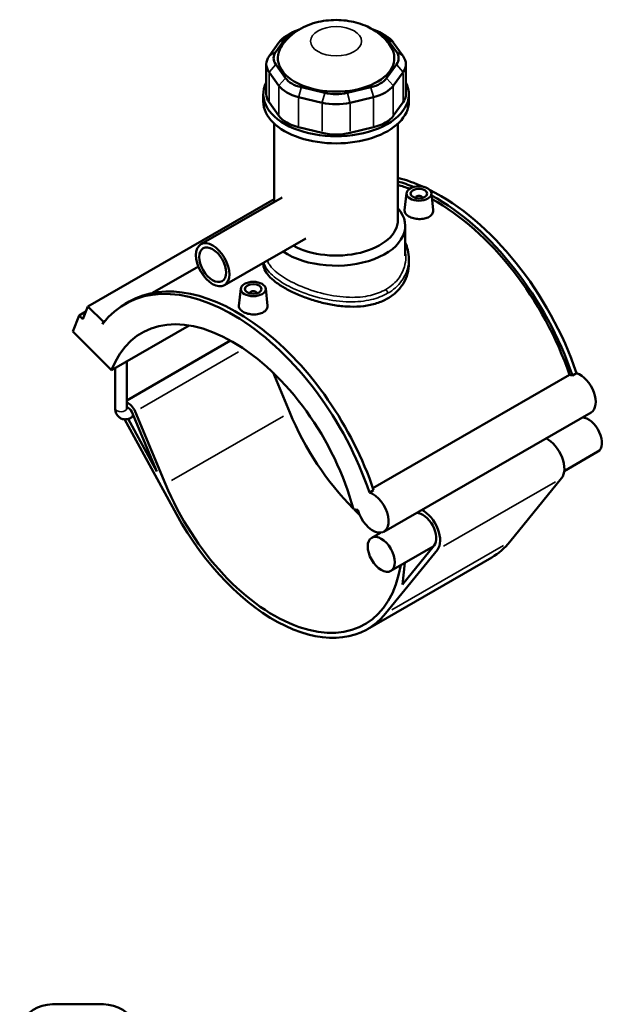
# Model space of a CAD drawing. Header units: inches. Extents: x -1.9 to 50.5, y -2.3 to 49.1.
# Tile 8 of 8: x 36.7 to 50.5, y 25.8 to 49.1. Entities that reach past the tile are written whole.
import ezdxf

# ---------------------------------------------------------------- set-up
doc = ezdxf.new("R2010")
doc.units = ezdxf.units.IN
doc.header["$MEASUREMENT"] = 0
doc.layers.add('Visible (ANSI)', color=7, linetype='Continuous', lineweight=50)
doc.layers.add('Visible Narrow (ANSI)', color=7, linetype='Continuous', lineweight=35)

msp = doc.modelspace()

# ---------------------------------------------------------------- linework, layer by layer
at = {"layer": 'Visible (ANSI)'}
for p, q in [((43.163, 48.768), (43.041, 48.697)), ((45.258, 48.768), (45.381, 48.697)), ((42.857, 48.538), (42.625, 48.216)), ((42.784, 48.319), (43.016, 48.641)), ((45.406, 48.641), (45.637, 48.319)), ((45.796, 48.216), (45.565, 48.538)), ((42.56, 48.026), (42.56, 47.312)), ((43.016, 47.694), (42.784, 48.015)), ((45.637, 48.015), (45.406, 47.694)), ((45.862, 48.026), (45.862, 47.312)), ((42.625, 47.837), (42.857, 47.515)), ((45.565, 47.515), (45.796, 47.837)), ((42.489, 47.141), (42.489, 47.312)), ((43.947, 47.346), (43.389, 47.479)), ((45.033, 47.479), (44.474, 47.346)), ((45.933, 47.141), (45.933, 47.312)), ((42.857, 46.801), (42.625, 47.123)), ((43.323, 47.246), (43.881, 47.113)), ((44.54, 47.113), (45.099, 47.246)), ((45.796, 47.123), (45.565, 46.801)), ((42.747, 44.764), (42.747, 46.619)), ((45.675, 44.339), (45.675, 46.619)), ((43.881, 46.399), (43.323, 46.533)), ((45.099, 46.533), (44.54, 46.399)), ((45.876, 44.972), (45.833, 44.566)), ((46.466, 44.972), (46.509, 44.567)), ((42.747, 44.83), (38.339, 42.292)), ((42.935, 44.872), (41.011, 43.764)), ((46.092, 44.865), (46.092, 44.858)), ((46.25, 44.865), (46.25, 44.858)), ((45.847, 43.487), (45.847, 44.198)), ((43.494, 43.901), (41.57, 42.794)), ((45.933, 43.415), (45.933, 43.308)), ((40.953, 43.235), (39.869, 42.611)), ((42.489, 43.323), (42.489, 43.308)), ((41.956, 42.715), (41.912, 42.309)), ((42.545, 42.715), (42.589, 42.31)), ((39.219, 42.351), (39.317, 42.408)), ((42.172, 42.601), (42.172, 42.608)), ((42.329, 42.601), (42.329, 42.608)), ((38.293, 42.173), (38.13, 42.08)), ((38.222, 41.988), (38.339, 42.292)), ((38.339, 42.292), (38.705, 41.927)), ((37.985, 41.701), (38.13, 42.08)), ((38.13, 42.08), (38.222, 41.988)), ((38.743, 41.949), (38.705, 41.927)), ((37.985, 41.701), (38.9, 40.788)), ((38.705, 41.927), (38.685, 41.876)), ((38.9, 40.788), (40.731, 41.842)), ((41.715, 41.483), (39.262, 40.07)), ((38.986, 39.881), (38.986, 40.838)), ((39.262, 39.881), (39.262, 40.996)), ((42.719, 40.726), (43.113, 39.783)), ((45.083, 37.992), (49.735, 40.671)), ((49.803, 40.657), (49.901, 40.713)), ((39.207, 39.621), (40.434, 37.374)), ((39.967, 38.385), (39.288, 39.63)), ((39.42, 39.694), (39.364, 39.662)), ((39.378, 39.795), (39.967, 38.385)), ((40.173, 38.089), (39.455, 39.807)), ((50.244, 39.785), (45.343, 36.963)), ((50.407, 38.856), (49.61, 38.397)), ((49.547, 38.228), (48.322, 36.72)), ((45, 37.891), (45.098, 37.948)), ((44.621, 37.494), (44.727, 37.477)), ((45.26, 36.939), (45.054, 36.82)), ((46.511, 36.613), (45.506, 36.034)), ((46.53, 36.636), (45.781, 35.714)), ((47.894, 36.352), (44.954, 34.659)), ((45.382, 35.027), (46.607, 36.535)), ((45.781, 35.714), (45.835, 36.224)), ((37.501, 25.78), (38.705, 25.78))]:
    msp.add_line(p, q, dxfattribs=at)
for centre, start, end in [((37.501, 24.919), 90, 154.3197), ((38.705, 24.919), 25.6803, 90)]:
    msp.add_arc(centre, 0.861, start, end, dxfattribs=at)
for centre, major_axis, ratio, start_param, end_param in [((43.652, 48.348), (-0.861, 0), 0.575862, 5.50164, 5.890486), ((43.652, 48.489), (-0.689, 0), 0.575862, 5.191425, 5.890486), ((44.77, 48.489), (0.689, 0), 0.575862, 0.392699, 1.091761), ((44.77, 48.348), (-0.861, 0), 0.575862, 3.534292, 3.923138), ((44.211, 48.167), (-1.378, 0), 0.575862, 5.937655, 9.770308), ((43.421, 48.167), (-0.689, 0), 0.575862, 5.890486, 6.675884), ((45.001, 48.167), (0.689, 0), 0.575862, 5.890486, 6.675884), ((43.421, 48.026), (-0.861, 0), 0.575862, 5.890486, 6.675884), ((45.001, 48.026), (0.861, 0), 0.575862, 5.890486, 6.675884), ((44.211, 47.312), (-1.722, 0), 0.575862, 5.99515, 9.712813), ((43.652, 47.845), (-0.689, 0), 0.575862, 0.392699, 1.178097), ((44.77, 47.845), (0.689, 0), 0.575862, 5.105088, 5.890486), ((43.421, 47.312), (-0.861, 0), 0.575862, 0, 0.392699), ((43.652, 47.705), (0.861, 0), 0.575862, 3.534292, 4.31969), ((44.211, 47.712), (-0.689, 0), 0.575862, 1.178097, 1.963495), ((44.77, 47.705), (0.861, 0), 0.575862, 5.105088, 5.890486), ((45.001, 47.312), (0.861, 0), 0.575862, 5.890486, 6.283185), ((44.211, 47.141), (-1.722, 0), 0.575862, 0, 3.141593), ((44.211, 47.571), (0.861, 0), 0.575862, 4.31969, 5.105088), ((43.652, 46.991), (-0.861, 0), 0.575862, 0.392699, 1.178097), ((44.77, 46.991), (0.861, 0), 0.575862, 5.105088, 5.890486), ((44.211, 46.857), (-0.861, 0), 0.575862, 1.178097, 1.963495), ((46.661, 40.759), (-2.542, 4.414), 0.578093, 5.606443, 5.777118), ((46.563, 40.702), (2.542, -4.414), 0.578093, 2.49986, 2.607344), ((46.563, 40.702), (-2.492, 4.328), 0.578093, 5.673768, 5.75403), ((46.661, 40.759), (-2.542, 4.414), 0.578093, 4.381208, 5.566317), ((46.171, 44.865), (-0.0787, 0), 0.575862, 2.972903, 6.451874), ((46.563, 40.702), (2.542, -4.414), 0.578093, 1.239616, 2.383533), ((46.563, 40.702), (-2.492, 4.328), 0.578093, 4.384141, 5.522998), ((44.211, 44.198), (1.636, 0), 0.575862, 3.839897, 6.74614), ((44.211, 44.339), (1.464, 0), 0.575862, 3.947878, 6.283185), ((41.859, 37.994), (-2.542, 4.414), 0.578093, 4.381208, 6.283185), ((41.761, 37.937), (-2.542, 4.414), 0.578093, 4.381208, 6.523097), ((42.251, 42.608), (-0.0787, 0), 0.575862, 2.972903, 6.451874), ((41.761, 37.937), (-2.148, 3.731), 0.578093, 4.27799, 6.721451), ((49.881, 40.188), (-0.264, 0.459), 0.578093, 5.711017, 5.901862), ((49.979, 40.244), (0.264, -0.459), 0.578093, 0, 2.569424), ((39.296, 39.781), (-0.133, 0.231), 0.578093, 4.496002, 5.679479), ((39.296, 39.781), (0.069, -0.119), 0.578093, 1.35441, 2.711868), ((45.681, 40.195), (2.148, -3.731), 0.578093, 4.496002, 5.142703), ((50.18, 39.249), (-0.226, 0.393), 0.578093, 3.141593, 5.979743), ((49.2, 38.685), (0.291, -0.505), 0.578093, 0.21807, 2.408108), ((42.741, 38.501), (2.148, -3.731), 0.578093, 4.496002, 6.897385), ((45.079, 37.423), (0.264, -0.459), 0.578093, 4.27799, 8.852609), ((42.741, 38.501), (2.213, -3.843), 0.578093, 4.673116, 6.501255), ((45.681, 40.195), (2.148, -3.731), 0.578093, 5.149022, 5.194513), ((46.26, 36.992), (0.226, -0.393), 0.578093, 0.21807, 2.83815), ((46.26, 36.992), (0.291, -0.505), 0.578093, 0.21807, 2.408108), ((45.681, 40.195), (2.213, -3.843), 0.578093, 0, 0.21807)]:
    msp.add_ellipse(centre, major_axis=major_axis, ratio=ratio, start_param=start_param, end_param=end_param, dxfattribs=at)
for centre, major_axis, ratio in [((46.171, 44.962), (-0.295, 0), 0.575862), ((46.171, 44.962), (0.197, 0), 0.575862), ((41.29, 43.279), (-0.279, 0.485), 0.578093), ((41.29, 43.279), (-0.224, 0.388), 0.578093), ((42.251, 42.704), (0.295, 0), 0.575862), ((42.251, 42.704), (0.197, 0), 0.575862), ((45.28, 36.427), (-0.226, 0.393), 0.578093)]:
    msp.add_ellipse(centre, major_axis=major_axis, ratio=ratio, dxfattribs=at)
for points, knots in [([(45.507, 48.436), (45.44, 48.542), (45.362, 48.629), (45.175, 48.793), (45.064, 48.86), (44.807, 48.98), (44.66, 49.021), (44.353, 49.071), (44.192, 49.076), (43.871, 49.046), (43.711, 49.011), (43.402, 48.888), (43.25, 48.804), (43.039, 48.605), (42.972, 48.528), (42.915, 48.436)], [1.130928, 1.130928, 1.130928, 1.130928, 1.366693, 1.366693, 1.67598, 1.67598, 2.080802, 2.080802, 2.519755, 2.519755, 2.958678, 2.958678, 3.377798, 3.377798, 3.581461, 3.581461, 3.581461, 3.581461]), ([(46.411, 44.412), (46.381, 44.395), (46.343, 44.38), (46.259, 44.362), (46.214, 44.358), (46.129, 44.361), (46.083, 44.367), (46, 44.389), (45.962, 44.404), (45.902, 44.439), (45.875, 44.461), (45.841, 44.507), (45.832, 44.532), (45.832, 44.559), (45.832, 44.562), (45.833, 44.566)], [0, 0, 0, 0, 0.324424, 0.324424, 0.648848, 0.648848, 0.973051, 0.973051, 1.297254, 1.297254, 1.621457, 1.621457, 1.94566, 1.94566, 1.997739, 1.997739, 1.997739, 1.997739]), ([(46.509, 44.567), (46.51, 44.563), (46.51, 44.559), (46.51, 44.529), (46.501, 44.502), (46.467, 44.452), (46.441, 44.429), (46.411, 44.412)], [4.4871136, 4.4871136, 4.4871136, 4.4871136, 4.5401694, 4.5401694, 4.8645936, 4.8645936, 5.1890178, 5.1890178, 5.1890178, 5.1890178]), ([(45.847, 43.802), (45.873, 43.746), (45.894, 43.687), (45.924, 43.558), (45.933, 43.486), (45.933, 43.415)], [35.229681, 35.229681, 35.229681, 35.229681, 35.83854, 35.83854, 36.548301, 36.548301, 36.548301, 36.548301]), ([(45.429, 42.479), (45.351, 42.435), (45.264, 42.396), (45.075, 42.336), (44.973, 42.315), (44.761, 42.288), (44.651, 42.284), (44.429, 42.29), (44.318, 42.3), (44.103, 42.331), (43.992, 42.353), (43.771, 42.408), (43.66, 42.441), (43.448, 42.515), (43.346, 42.555), (43.157, 42.641), (43.07, 42.685), (42.916, 42.774), (42.844, 42.821), (42.717, 42.918), (42.663, 42.967), (42.575, 43.066), (42.542, 43.116), (42.499, 43.213), (42.489, 43.261), (42.489, 43.308)], [0, 0, 0, 0, 0.831471, 0.831471, 1.662942, 1.662942, 2.494413, 2.494413, 3.325883, 3.325883, 4.156909, 4.156909, 4.987935, 4.987935, 5.818961, 5.818961, 6.649986, 6.649986, 7.481012, 7.481012, 8.312038, 8.312038, 9.143063, 9.143063, 9.974089, 9.974089, 9.974089, 9.974089]), ([(45.933, 43.308), (45.933, 43.23), (45.923, 43.15), (45.88, 42.991), (45.847, 42.913), (45.759, 42.767), (45.704, 42.699), (45.578, 42.577), (45.506, 42.524), (45.429, 42.479)], [23.274061, 23.274061, 23.274061, 23.274061, 24.105532, 24.105532, 24.937003, 24.937003, 25.768474, 25.768474, 26.599945, 26.599945, 26.599945, 26.599945]), ([(42.491, 42.154), (42.461, 42.137), (42.422, 42.123), (42.339, 42.105), (42.293, 42.101), (42.208, 42.103), (42.163, 42.11), (42.08, 42.131), (42.042, 42.147), (41.981, 42.182), (41.955, 42.203), (41.921, 42.249), (41.912, 42.274), (41.912, 42.301), (41.912, 42.305), (41.912, 42.309)], [2.594509, 2.594509, 2.594509, 2.594509, 2.918933, 2.918933, 3.243357, 3.243357, 3.56756, 3.56756, 3.891763, 3.891763, 4.215966, 4.215966, 4.540169, 4.540169, 4.592248, 4.592248, 4.592248, 4.592248]), ([(42.589, 42.31), (42.589, 42.306), (42.59, 42.301), (42.59, 42.272), (42.581, 42.244), (42.547, 42.194), (42.521, 42.172), (42.491, 42.154)], [7.0816225, 7.0816225, 7.0816225, 7.0816225, 7.1346783, 7.1346783, 7.4591025, 7.4591025, 7.7835268, 7.7835268, 7.7835268, 7.7835268]), ([(38.986, 39.881), (38.986, 39.848), (38.991, 39.814), (39.012, 39.75), (39.029, 39.718), (39.072, 39.672), (39.095, 39.655), (39.144, 39.631), (39.17, 39.624), (39.223, 39.619), (39.25, 39.621), (39.308, 39.634), (39.337, 39.646), (39.364, 39.662)], [1.570796, 1.570796, 1.570796, 1.570796, 1.884956, 1.884956, 2.179347, 2.179347, 2.401661, 2.401661, 2.611223, 2.611223, 2.846829, 2.846829, 3.141593, 3.141593, 3.141593, 3.141593]), ([(39.262, 39.881), (39.262, 39.876), (39.262, 39.872), (39.263, 39.869), (39.263, 39.868), (39.263, 39.868)], [1.5707963, 1.5707963, 1.5707963, 1.5707963, 1.7630314, 1.7630314, 1.8785431, 1.8785431, 1.8785431, 1.8785431])]:
    msp.add_open_spline(points, degree=3, knots=knots, dxfattribs=at)
at = {"layer": 'Visible Narrow (ANSI)'}
for p, q in [((43.008, 48.635), (42.865, 48.543)), ((45.414, 48.635), (45.557, 48.543)), ((42.776, 48.314), (42.633, 48.221)), ((45.645, 48.314), (45.788, 48.221)), ((42.776, 48.006), (42.633, 47.845)), ((45.645, 48.006), (45.788, 47.845)), ((42.625, 47.158), (42.625, 47.801)), ((45.796, 47.801), (45.796, 47.158)), ((43.008, 47.685), (42.865, 47.524)), ((45.414, 47.685), (45.557, 47.524)), ((42.857, 47.479), (42.857, 46.837)), ((43.385, 47.467), (43.326, 47.258)), ((43.944, 47.334), (43.885, 47.125)), ((44.478, 47.334), (44.537, 47.125)), ((45.036, 47.467), (45.096, 47.258)), ((45.565, 46.837), (45.565, 47.479)), ((43.323, 46.568), (43.323, 47.211)), ((43.881, 47.078), (43.881, 46.435)), ((44.54, 46.435), (44.54, 47.078)), ((45.099, 47.211), (45.099, 46.568)), ((41.9, 41.215), (39.584, 39.881)), ((42.966, 39.698), (40.32, 38.174)), ((49.4, 38.143), (46.754, 36.62)), ((48.175, 36.635), (45.529, 35.111))]:
    msp.add_line(p, q, dxfattribs=at)
msp.add_ellipse((44.211, 48.566), major_axis=(-0.602, 0), ratio=0.575862, dxfattribs=at)
for centre, major_axis, ratio, start_param, end_param in [((45.368, 42.638), (-0.043, 0.0746), 0.578093, 3.991162, 5.111441), ((39.124, 39.881), (0.138, 0), 0.575862, 3.298672, 6.126106), ((39.296, 39.781), (0.069, -0.119), 0.578093, 0.06772, 1.286689)]:
    msp.add_ellipse(centre, major_axis=major_axis, ratio=ratio, start_param=start_param, end_param=end_param, dxfattribs=at)
for points, knots in [([(45.847, 43.618), (45.86, 43.545), (45.864, 43.471), (45.845, 43.247), (45.792, 43.1), (45.622, 42.862), (45.516, 42.767), (45.387, 42.693)], [36.031939, 36.031939, 36.031939, 36.031939, 36.833354, 36.833354, 38.471552, 38.471552, 39.871422, 39.871422, 39.871422, 39.871422]), ([(45.387, 42.693), (45.279, 42.631), (45.156, 42.584), (44.868, 42.517), (44.7, 42.503), (44.328, 42.513), (44.123, 42.543), (43.714, 42.641), (43.51, 42.711), (43.162, 42.863), (43.015, 42.945), (42.775, 43.114), (42.684, 43.202), (42.609, 43.319), (42.595, 43.348), (42.584, 43.377)], [13.290474, 13.290474, 13.290474, 13.290474, 14.464945, 14.464945, 15.829606, 15.829606, 17.393462, 17.393462, 19.043409, 19.043409, 20.546214, 20.546214, 22.076117, 22.076117, 22.58843, 22.58843, 22.58843, 22.58843]), ([(45.429, 42.602), (45.564, 42.68), (45.676, 42.78), (45.857, 43.027), (45.914, 43.179), (45.932, 43.361), (45.933, 43.388), (45.933, 43.415)], [-39.871422, -39.871422, -39.871422, -39.871422, -38.471552, -38.471552, -36.833354, -36.833354, -36.548301, -36.548301, -36.548301, -36.548301]), ([(42.5, 43.329), (42.51, 43.286), (42.529, 43.243), (42.612, 43.108), (42.705, 43.016), (42.952, 42.839), (43.105, 42.756), (43.466, 42.599), (43.678, 42.529), (44.105, 42.432), (44.319, 42.404), (44.707, 42.398), (44.884, 42.415), (45.186, 42.487), (45.315, 42.537), (45.429, 42.602)], [-22.781702, -22.781702, -22.781702, -22.781702, -22.076117, -22.076117, -20.546214, -20.546214, -19.043409, -19.043409, -17.393462, -17.393462, -15.829606, -15.829606, -14.464945, -14.464945, -13.290474, -13.290474, -13.290474, -13.290474])]:
    msp.add_open_spline(points, degree=3, knots=knots, dxfattribs=at)

doc.saveas('drawing.dxf')
